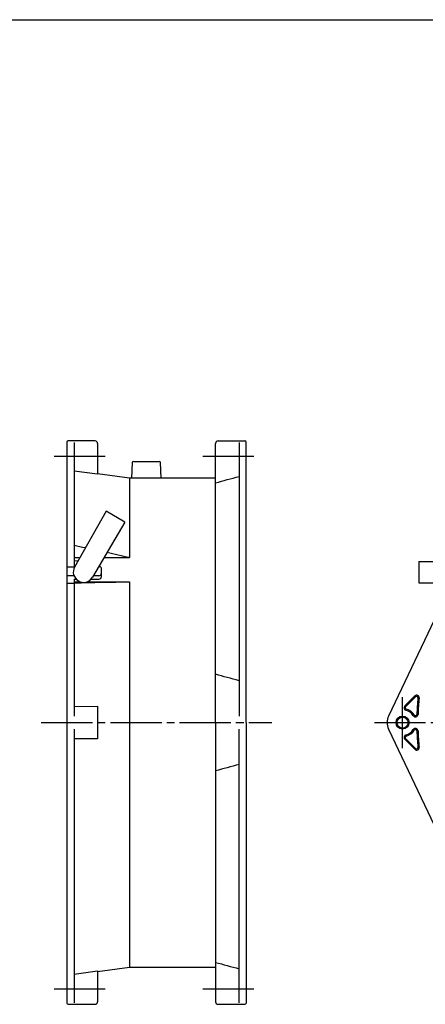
# Model space of a CAD drawing. Header units: millimetres. Extents: x 0 to 841, y 0 to 594.
# Tile 6 of 11: x 367 to 525, y 210 to 594. Entities that reach past the tile are written whole.
import ezdxf

# ---------------------------------------------------------------- set-up
doc = ezdxf.new("R2010")
doc.units = ezdxf.units.MM
doc.linetypes.add('CENTER', pattern=[27, 20, -2, 3, -2])
doc.linetypes.add('HS', pattern=[0])

msp = doc.modelspace()

# ---------------------------------------------------------------- linework, layer by layer
at = {"color": 7, "linetype": 'HS'}
msp.add_line((0, 594), (841, 594), dxfattribs=at)
at = {"color": 7}
for p, q in [((385.5, 429), (385.5, 319.5)), ((396.5, 429.5), (386, 429.5)), ((388.3, 428.92), (388.3, 380.17)), ((397.5, 428.5), (397.5, 416.46)), ((443.5, 319.5), (443.5, 428.5)), ((444.5, 429.5), (455, 429.5)), ((452.7, 428.92), (452.7, 322.07)), ((455.5, 319.5), (455.5, 429)), ((410.98, 421.03), (410.66, 415)), ((411.47, 421.5), (421.53, 421.5)), ((422.34, 415), (422.02, 421.03)), ((397.5, 416.46), (388.3, 417.7)), ((410, 415), (397.5, 416.67)), ((443.5, 415), (410, 415)), ((410, 415), (410, 383.92)), ((400.86, 402.02), (388.52, 380.24)), ((408.14, 397.82), (400.86, 402.02)), ((408.14, 397.82), (395.45, 376.24)), ((388.3, 383.92), (390.61, 383.92)), ((388.3, 382.76), (389.5, 382.69)), ((399.96, 383.92), (410, 383.92)), ((388.3, 380.17), (385.5, 380.17)), ((388.26, 376.84), (385.5, 376.84)), ((398, 376.84), (395.8, 376.84)), ((399, 376.51), (399, 379.53)), ((385.5, 373.98), (388.3, 373.98)), ((388.3, 375.51), (388.3, 322.07)), ((388.3, 375.51), (389.11, 375.51)), ((388.3, 374.5), (390.66, 374.5)), ((393.34, 374.5), (410, 374.5)), ((394.89, 375.51), (398, 375.51)), ((410, 374.5), (410, 319.5)), ((530.12, 362.29), (511.08, 322.07)), ((517.35, 326), (521.27, 329.93)), ((517.68, 325.67), (521.6, 329.59)), ((388.3, 325.81), (397.5, 325.88)), ((397.5, 325.88), (397.5, 319.5)), ((385.5, 319.5), (385.5, 210)), ((397.5, 319.5), (397.5, 313.12)), ((410, 319.5), (410, 224)), ((443.5, 319.5), (443.5, 210.5)), ((455.5, 319.5), (455.5, 210)), ((388.3, 316.93), (388.3, 210.08)), ((452.7, 210.08), (452.7, 316.93)), ((511.08, 316.93), (530.12, 276.71)), ((397.5, 313.12), (388.3, 313.19)), ((521.27, 309.07), (517.35, 313)), ((521.6, 309.41), (517.68, 313.33)), ((397.5, 222.33), (410, 224)), ((410, 224), (443.5, 224)), ((388.3, 221.3), (397.5, 222.54)), ((397.5, 222.54), (397.5, 210.5)), ((386, 209.5), (396.5, 209.5)), ((444.5, 209.5), (455, 209.5))]:
    msp.add_line(p, q, dxfattribs=at)
at = {"color": 7, "linetype": 'CENTER'}
for p, q in [((380.5, 423.5), (402.5, 423.5)), ((438.5, 423.5), (460.5, 423.5)), ((516.5, 309.5), (516.5, 329.5)), ((375.5, 319.5), (465.5, 319.5)), ((505.5, 319.5), (735.5, 319.5)), ((380.5, 215.5), (402.5, 215.5)), ((438.5, 215.5), (460.5, 215.5))]:
    msp.add_line(p, q, dxfattribs=at)
at = {"color": 7, "linetype": 'Continuous'}
for p, q in [((522.81, 382.47), (542.81, 382.47)), ((522.81, 382.47), (522.81, 374.07)), ((522.81, 374.07), (533.62, 374.07))]:
    msp.add_line(p, q, dxfattribs=at)
at = {"color": 7}
for radius in [2.55, 2.15]:
    msp.add_circle((516.5, 319.5), radius, dxfattribs=at)
for centre, radius, start, end in [((386, 429), 0.5, 90, 180), ((396.5, 428.5), 1, 0, 90), ((444.5, 428.5), 1, 90, 180), ((455, 429), 0.5, 0, 90), ((411.47, 421), 0.5, 90, 177), ((421.53, 421), 0.5, 3, 90), ((392, 378.27), 4, 150.4581, 329.5419), ((398, 377.84), 1, 270, 0), ((398, 379.53), 1, 0, 66.2014), ((398, 376.51), 1, 270, 0), ((521.98, 329.22), 1, 354.3649, 135), ((521.98, 329.22), 0.528, 354.3649, 135), ((620.5, 319.5), 98.47, 174.3649, 178.1271), ((620.5, 319.5), 98, 174.3649, 178.1271), ((518.05, 325.3), 1, 135, 255), ((518.05, 325.3), 0.528, 135, 255), ((516.5, 319.5), 5, 32.6324, 75), ((516.5, 319.5), 5.47, 32.6324, 75), ((516.5, 319.5), 6, 154.6683, 205.3317), ((521.55, 322.74), 1, 212.6324, 358.1271), ((521.55, 322.74), 0.528, 212.6324, 358.1271), ((516.5, 319.5), 5, 285, 327.3676), ((516.5, 319.5), 5.47, 285, 327.3676), ((521.55, 316.26), 1, 1.8729, 147.3676), ((521.55, 316.26), 0.528, 1.8729, 147.3676), ((620.5, 319.5), 98.47, 181.8729, 185.6351), ((620.5, 319.5), 98, 181.8729, 185.6351), ((518.05, 313.7), 1, 105, 225), ((518.05, 313.7), 0.528, 105, 225), ((521.98, 309.78), 1, 225, 5.6351), ((521.98, 309.78), 0.528, 225, 5.6351), ((386, 210), 0.5, 180, 270), ((396.5, 210.5), 1, 270, 0), ((444.5, 210.5), 1, 180, 270), ((455, 210), 0.5, 270, 0)]:
    msp.add_arc(centre, radius, start, end, dxfattribs=at)
for points in [[(443.5, 413.12), (446.56, 413.97), (449.62, 414.8), (452.7, 415.62)], [(392.75, 387.7), (391.27, 388.02), (389.78, 388.34), (388.3, 388.65)], [(410, 383.92), (407.04, 384.58), (404.08, 385.24), (401.12, 385.89)], [(389.5, 382.68), (389.65, 382.67), (389.79, 382.66), (389.93, 382.65)], [(398.02, 380.61), (398.15, 380.56), (398.28, 380.5), (398.4, 380.45)], [(388.3, 374.1), (395.54, 374.23), (402.77, 374.37), (410, 374.5)], [(452.7, 335.87), (449.62, 336.69), (446.56, 337.52), (443.5, 338.37)], [(452.7, 303.13), (449.62, 302.31), (446.56, 301.48), (443.5, 300.63)], [(443.5, 225.88), (446.56, 225.03), (449.62, 224.2), (452.7, 223.38)]]:
    msp.add_open_spline(points, degree=3, dxfattribs=at)

doc.saveas('drawing.dxf')
